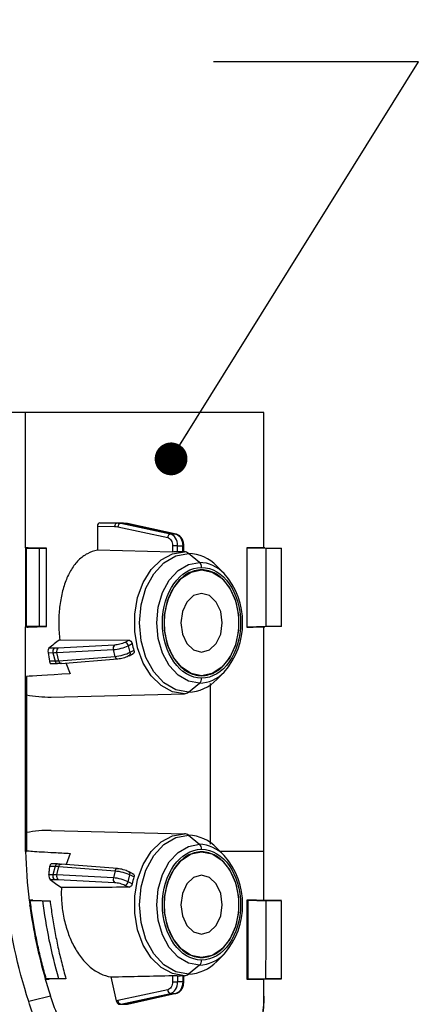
# Model space of a CAD drawing. Header units: millimetres. Extents: x 32 to 1365, y 32 to 1048.
# Tile 5 of 27: x 360 to 422, y 426 to 578. Entities that reach past the tile are written whole.
import ezdxf

# ---------------------------------------------------------------- set-up
doc = ezdxf.new("R2010")
doc.units = ezdxf.units.MM
doc.header["$LTSCALE"] = 5
doc.layers.add('DIMENSIONS', color=140, linetype='Continuous', lineweight=25)
doc.styles.add('SLDTEXTSTYLE0', font='TXT', dxfattribs={"width": 0.7})
doc.dimstyles.new('SLDDIMSTYLE1', dxfattribs={"dimtxt": 0.18, "dimasz": 5.08, "dimexe": 0, "dimexo": 0.0625, "dimgap": 0, "dimtad": 0, "dimtih": 1, "dimtoh": 1, "dimdec": 0, "dimrnd": 1e-09, "dimzin": 0, "dimdsep": 46, "dimtxsty": 'Standard', "dimblk1": 'DOT', "dimblk2": 'DOT', "dimsah": 1, "dimcen": 0.09, "dimadec": 0, "dimazin": 0, "dimtfac": 5.08, "dimtdec": 0, "dimtofl": 0, "dimtmove": 0, "dimatfit": 3, "dimldrblk": 'DOT', "dimfxl": 0, "dimfrac": 2, "dimtolj": 1, "dimtzin": 0, "dimarcsym": 0})

# ---------------------------------------------------------------- blocks, each defined once
blk = doc.blocks.new('_Dot')
at = {"color": 0, "linetype": 'ByBlock', "lineweight": -2}
blk.add_line((-0.5, 0), (-1, 0), dxfattribs=at)
at = {"color": 0, "linetype": 'ByBlock', "const_width": 0.5}
blk.add_lwpolyline([(-0.25, 0, 1), (0.25, 0, 1)], format="xyb", close=True, dxfattribs=at)

msp = doc.modelspace()

# ---------------------------------------------------------------- linework, layer by layer
for p, q in [((360.69, 517.41), (357.22, 517.41)), ((360.69, 496.43), (360.69, 517.41)), ((397.6, 517.41), (360.69, 517.41)), ((397.6, 496.43), (397.6, 517.41)), ((374.87, 500.29), (372.19, 500.33)), ((373.24, 500.33), (375.86, 500.29)), ((375.86, 500.29), (374.87, 500.29)), ((383.14, 498.57), (375.42, 500.23)), ((376.4, 500.23), (375.42, 500.23)), ((376.4, 500.23), (383.96, 498.57)), ((376.4, 500.23), (376.46, 500.22)), ((384.02, 498.57), (376.46, 500.22)), ((371.81, 499.79), (371.81, 496.07)), ((371.81, 499.79), (374.48, 499.75)), ((374.98, 499.69), (382.7, 498.04)), ((383.96, 498.57), (383.14, 498.57)), ((383.96, 498.57), (384.02, 498.57)), ((360.69, 496.43), (360.84, 496.43)), ((360.69, 496.43), (360.69, 484.21)), ((360.84, 496.43), (360.84, 496.39)), ((360.84, 496.39), (362.79, 496.37)), ((360.84, 484.25), (360.84, 496.39)), ((363.91, 496.39), (361.08, 496.46)), ((362.79, 496.37), (363.91, 496.39)), ((362.79, 496.37), (362.79, 484.27)), ((363.91, 484.25), (363.91, 496.39)), ((383.47, 495.8), (371.81, 496.07)), ((384.24, 496.78), (383.47, 496.78)), ((383.47, 496.78), (383.47, 495.8)), ((384.24, 495.84), (384.24, 496.78)), ((384.24, 496.78), (385.04, 496.78)), ((385.3, 495.83), (384.64, 495.85)), ((385.04, 495.84), (385.04, 496.78)), ((385.04, 496.78), (385.2, 496.78)), ((385.2, 495.84), (385.2, 496.78)), ((387.63, 494.2), (385.93, 495.59)), ((394.98, 496.46), (394.98, 484.18)), ((394.98, 496.46), (397.92, 496.39)), ((397.75, 496.43), (397.6, 496.43)), ((397.75, 496.43), (400.32, 496.39)), ((397.92, 496.39), (397.92, 484.25)), ((397.92, 496.39), (400.32, 496.37)), ((400.32, 496.37), (400.32, 496.39)), ((400.32, 484.27), (400.32, 496.37)), ((391.45, 492.48), (390.31, 493.62)), ((360.84, 484.21), (360.69, 484.21)), ((360.69, 449.45), (360.69, 484.21)), ((362.79, 484.27), (360.84, 484.25)), ((360.84, 484.25), (360.84, 484.21)), ((361.08, 484.18), (363.91, 484.25)), ((363.91, 484.25), (362.79, 484.27)), ((397.92, 484.25), (394.98, 484.18)), ((397.6, 449.45), (397.6, 484.21)), ((397.6, 484.21), (397.75, 484.21)), ((400.32, 484.25), (397.75, 484.21)), ((400.32, 484.27), (397.92, 484.25)), ((400.32, 484.25), (400.32, 484.27)), ((365.99, 482.21), (376.71, 482.15)), ((376.71, 482.15), (376.06, 481.81)), ((376.57, 481.3), (377.2, 481.62)), ((364.16, 480.23), (364.93, 480.22)), ((365.16, 480.92), (364.31, 480.93)), ((364.93, 480.22), (365.27, 478.9)), ((365.52, 480.24), (374.29, 480.7)), ((365.86, 478.93), (365.52, 480.24)), ((374.46, 481.39), (365.69, 480.93)), ((374.57, 479.6), (374.29, 480.7)), ((376.57, 481.3), (376.85, 480.23)), ((377.47, 480.55), (376.85, 480.23)), ((365.27, 478.9), (364.38, 478.89)), ((374.57, 479.6), (365.86, 478.93)), ((366.2, 478.57), (374.91, 479.25)), ((366.91, 478.63), (367.57, 476.94)), ((376.71, 479.74), (377.36, 480.08)), ((364.62, 478.53), (365.64, 478.54)), ((390.31, 476.07), (391.45, 477.21)), ((360.83, 476.52), (360.83, 449.45)), ((385.93, 474.1), (387.63, 475.49)), ((389.34, 450.6), (389.34, 475.46)), ((364.64, 473.35), (385.3, 473.86)), ((364.64, 452.71), (385.3, 452.2)), ((385.93, 451.96), (387.63, 450.56)), ((391.45, 448.85), (390.31, 449.98)), ((367.59, 449.16), (366.97, 447.42)), ((397.6, 449.45), (390.84, 449.45)), ((364.45, 447.17), (365.27, 447.15)), ((365.64, 447.51), (364.67, 447.53)), ((365.27, 447.15), (364.93, 445.83)), ((365.52, 445.82), (365.86, 447.12)), ((365.86, 447.12), (374.57, 446.45)), ((374.91, 446.81), (366.2, 447.48)), ((364.93, 445.83), (364.3, 445.83)), ((364.48, 445.13), (365.16, 445.13)), ((374.29, 445.36), (365.52, 445.82)), ((365.69, 445.12), (374.46, 444.66)), ((374.57, 446.45), (374.29, 445.36)), ((376.57, 444.75), (376.85, 445.83)), ((377.5, 445.91), (376.71, 446.31)), ((377.47, 445.5), (376.85, 445.83)), ((376.06, 444.24), (376.71, 443.91)), ((377.2, 444.43), (376.57, 444.75)), ((361.25, 441.88), (361.41, 441.87)), ((361.36, 441.05), (361.35, 441.08)), ((361.41, 441.87), (361.41, 441.84)), ((361.41, 441.84), (363.36, 441.82)), ((361.79, 441.9), (361.64, 441.91)), ((361.79, 441.9), (364.48, 441.83)), ((363.36, 441.82), (364.48, 441.83)), ((394.98, 441.91), (395.14, 441.9)), ((395.14, 441.9), (397.91, 441.83)), ((397.75, 441.87), (397.6, 441.88)), ((400.32, 441.84), (397.75, 441.87)), ((390.31, 432.44), (391.45, 433.57)), ((387.63, 431.86), (385.93, 430.46)), ((383.47, 430.25), (383.47, 429.28)), ((384.24, 430.22), (384.24, 429.28)), ((385.3, 430.22), (384.64, 430.2)), ((385.04, 430.21), (385.04, 429.28)), ((385.2, 429.28), (385.2, 430.22)), ((363.9, 429.71), (363.74, 429.7)), ((365.83, 429.76), (363.89, 429.74)), ((363.89, 429.74), (363.9, 429.71)), ((364.17, 429.68), (364.33, 429.68)), ((366.94, 429.75), (364.33, 429.68)), ((366.94, 429.75), (365.83, 429.76)), ((383.47, 429.28), (384.24, 429.28)), ((385.04, 429.28), (384.24, 429.28)), ((385.04, 429.28), (385.2, 429.28)), ((395.14, 429.68), (394.98, 429.68)), ((397.87, 429.75), (395.14, 429.68)), ((397.6, 429.7), (397.76, 429.71)), ((397.76, 429.71), (400.32, 429.74)), ((400.32, 429.76), (397.87, 429.75)), ((400.32, 429.74), (400.32, 429.76)), ((382.7, 428.02), (374.98, 426.36)), ((375.42, 425.83), (383.14, 427.48)), ((383.96, 427.48), (376.4, 425.83)), ((376.46, 425.83), (384.02, 427.49)), ((383.14, 427.48), (383.96, 427.48)), ((383.96, 427.48), (384.02, 427.49)), ((375.42, 425.83), (376.4, 425.83)), ((376.22, 425.79), (376.3, 425.81)), ((376.46, 425.83), (376.4, 425.83))]:
    msp.add_line(p, q)
at = {"flags": 128}
for points in [[(385.3, 473.86), (383.45, 474.18), (381.69, 475.12), (380.15, 476.62), (378.91, 478.6), (378.04, 480.95), (377.59, 483.52), (377.59, 486.17), (378.04, 488.74), (378.91, 491.09), (380.15, 493.07), (381.69, 494.58), (383.45, 495.52), (385.3, 495.83)], [(385.93, 474.1), (383.96, 474.47), (382.13, 475.54), (380.55, 477.25), (379.34, 479.47), (378.59, 482.07), (378.33, 484.85), (378.59, 487.63), (379.34, 490.22), (380.55, 492.44), (382.13, 494.15), (383.96, 495.23), (385.93, 495.59)], [(387.63, 475.49), (385.92, 475.81), (384.32, 476.75), (382.95, 478.23), (381.9, 480.17), (381.24, 482.43), (381.02, 484.85), (381.24, 487.27), (381.9, 489.52), (382.95, 491.46), (384.32, 492.95), (385.92, 493.88), (387.63, 494.2)], [(387.95, 476.66), (386.32, 477), (384.82, 477.96), (383.58, 479.49), (382.69, 481.45), (382.22, 483.68), (382.22, 486.01), (382.69, 488.25), (383.58, 490.2), (384.82, 491.73), (386.32, 492.7), (387.95, 493.03)], [(387.95, 493.03), (389.58, 492.7), (391.08, 491.73), (392.32, 490.2), (393.21, 488.25), (393.68, 486.01), (393.68, 483.68), (393.21, 481.45), (392.32, 479.49), (391.08, 477.96), (389.58, 477), (387.95, 476.66)], [(387.95, 489.39), (386.72, 489.05), (385.68, 488.06), (384.98, 486.59), (384.74, 484.85), (384.98, 483.11), (385.68, 481.63), (386.72, 480.65), (387.95, 480.3)], [(387.95, 480.3), (389.18, 480.65), (390.22, 481.63), (390.92, 483.11), (391.17, 484.85), (390.92, 486.59), (390.22, 488.06), (389.18, 489.05), (387.95, 489.39)], [(376.85, 480.23), (376.87, 480.13), (376.87, 480.03), (376.86, 479.95), (376.83, 479.87), (376.79, 479.81), (376.74, 479.76), (376.71, 479.74)], [(365.77, 478.58), (365.69, 478.55), (365.64, 478.54)], [(365.86, 478.93), (365.89, 478.84), (365.93, 478.75), (365.98, 478.68), (366.04, 478.62), (366.1, 478.59), (366.17, 478.57), (366.2, 478.57)], [(374.57, 479.6), (374.6, 479.51), (374.64, 479.42), (374.69, 479.35), (374.75, 479.3), (374.81, 479.26), (374.88, 479.25), (374.91, 479.25)], [(374.91, 479.25), (374.94, 479.25), (375, 479.28)], [(376.71, 479.74), (376.67, 479.73), (376.6, 479.72)], [(385.3, 430.22), (383.45, 430.54), (381.69, 431.48), (380.15, 432.98), (378.91, 434.97), (378.04, 437.31), (377.59, 439.89), (377.59, 442.53), (378.04, 445.11), (378.91, 447.45), (380.15, 449.43), (381.69, 450.94), (383.45, 451.88), (385.3, 452.2)], [(385.93, 430.46), (383.96, 430.83), (382.13, 431.9), (380.55, 433.61), (379.34, 435.84), (378.59, 438.43), (378.33, 441.21), (378.59, 443.99), (379.34, 446.58), (380.55, 448.81), (382.13, 450.52), (383.96, 451.59), (385.93, 451.96)], [(387.63, 431.86), (385.92, 432.18), (384.32, 433.11), (382.95, 434.6), (381.9, 436.53), (381.24, 438.79), (381.02, 441.21), (381.24, 443.63), (381.9, 445.89), (382.95, 447.82), (384.32, 449.31), (385.92, 450.24), (387.63, 450.56)], [(360.69, 449.45), (360.71, 449.45), (360.72, 449.45), (360.74, 449.45), (360.76, 449.45), (360.77, 449.45), (360.79, 449.45), (360.81, 449.45), (360.83, 449.45)], [(387.95, 433.03), (386.32, 433.36), (384.82, 434.33), (383.58, 435.85), (382.69, 437.81), (382.22, 440.05), (382.22, 442.37), (382.69, 444.61), (383.58, 446.57), (384.82, 448.09), (386.32, 449.06), (387.95, 449.39)], [(387.95, 449.39), (389.58, 449.06), (391.08, 448.09), (392.32, 446.57), (393.21, 444.61), (393.68, 442.37), (393.68, 440.05), (393.21, 437.81), (392.32, 435.85), (391.08, 434.33), (389.58, 433.36), (387.95, 433.03)], [(365.64, 447.51), (365.69, 447.51), (365.77, 447.48)], [(365.86, 447.12), (365.89, 447.22), (365.93, 447.31), (365.98, 447.38), (366.04, 447.43), (366.1, 447.47), (366.17, 447.48), (366.2, 447.48)], [(374.57, 446.45), (374.6, 446.55), (374.64, 446.63), (374.69, 446.7), (374.75, 446.76), (374.81, 446.8), (374.88, 446.81), (374.91, 446.81)], [(374.91, 446.81), (374.94, 446.81), (375, 446.78)], [(376.6, 446.34), (376.67, 446.33), (376.71, 446.31)], [(387.95, 445.76), (386.72, 445.41), (385.68, 444.42), (384.98, 442.95), (384.74, 441.21), (384.98, 439.47), (385.68, 438), (386.72, 437.01), (387.95, 436.66)], [(387.95, 436.66), (389.18, 437.01), (390.22, 438), (390.92, 439.47), (391.17, 441.21), (390.92, 442.95), (390.22, 444.42), (389.18, 445.41), (387.95, 445.76)]]:
    msp.add_lwpolyline(points, dxfattribs=at)
for centre, radius, start, end in [((374.97, 499.81), 0.49, 101.7976, 187.6737), ((375.53, 499.69), 0.549, 101.3998, 180.153), ((383.25, 498.04), 0.549, 101.3998, 180.153), ((384.64, 490.34), 5.51, 90.0011, 94.198), ((385.26, 494.81), 1.02, 49.5433, 87.6269), ((385.7, 489.23), 6.37, 43.6123, 87.9808), ((386.93, 493.46), 1.02, 357.5923, 46.8231), ((387.43, 488.66), 5.54, 43.6123, 87.9808), ((382.71, 484.85), 11.61, 318.8508, 41.1492), ((375.95, 481.19), 0.639, 10.4355, 79.6798), ((391.09, 484.63), 14.21, 192.2019, 196.6636), ((365.53, 480.41), 0.63, 125.9781, 197.5241), ((366.15, 480.45), 0.667, 133.6041, 198.6817), ((374.92, 480.91), 0.667, 133.6041, 198.6817), ((365.69, 478.97), 0.426, 188.5899, 262.9619), ((387.43, 481.03), 5.54, 272.0192, 316.3877), ((385.7, 480.47), 6.37, 272.0192, 316.3877), ((386.93, 476.24), 1.02, 313.1769, 2.4077), ((385.26, 474.88), 1.02, 272.3731, 310.4567), ((385.26, 451.18), 1.02, 49.5433, 87.6269), ((385.7, 445.59), 6.37, 43.6123, 87.9808), ((386.93, 449.82), 1.02, 357.5923, 46.8231), ((387.43, 445.02), 5.54, 43.6123, 87.9808), ((382.71, 441.21), 11.61, 318.8508, 41.1492), ((365.67, 447.11), 0.404, 94.6918, 173.7564), ((365.53, 445.64), 0.63, 162.4759, 234.0219), ((366.15, 445.61), 0.667, 161.3183, 226.3959), ((374.92, 445.14), 0.667, 161.3183, 226.3959), ((376.46, 445.98), 0.417, 338.4924, 52.8506), ((375.95, 444.87), 0.639, 280.3202, 349.5645), ((387.43, 437.4), 5.54, 272.0192, 316.3877), ((385.7, 436.83), 6.37, 272.0192, 316.3877), ((386.93, 432.6), 1.02, 313.1769, 2.4077), ((385.26, 431.24), 1.02, 272.3731, 310.4567), ((383.25, 428.02), 0.549, 179.847, 258.6002), ((375.53, 426.36), 0.549, 179.847, 258.6002)]:
    msp.add_arc(centre, radius, start, end)
for centre, major_axis, ratio, start_param, end_param in [((402.41, 485.75), (41.91, 11.19), 0.248675, 2.554247, 2.641325), ((402.41, 440.82), (-31.28, 115.15), 0.243377, 1.156224, 1.168575), ((402.41, 477.92), (42, 1.47), 0.010211, 2.549087, 3.000639), ((364.42, 484.85), (14.96, 0), 0.768888, 4.469657, 4.727036), ((364.42, 441.21), (14.96, 0), 0.768888, 1.556149, 1.813528)]:
    msp.add_ellipse(centre, major_axis=major_axis, ratio=ratio, start_param=start_param, end_param=end_param)
for points, knots in [([(372.19, 500.33), (372.09, 500.33), (371.99, 500.27), (371.85, 500.07), (371.81, 499.93), (371.81, 499.79)], [0, 0, 0, 0, 0.5, 0.5, 1, 1, 1, 1]), ([(384.24, 496.78), (384.24, 497.21), (384.12, 497.64), (383.72, 498.29), (383.44, 498.51), (383.14, 498.57)], [0, 0, 0, 0, 0.5, 0.5, 1, 1, 1, 1]), ([(383.96, 498.57), (384.26, 498.51), (384.54, 498.29), (384.93, 497.64), (385.04, 497.21), (385.04, 496.78)], [0, 0, 0, 0, 0.5, 0.5, 1, 1, 1, 1]), ([(385.2, 496.78), (385.2, 496.89), (385.19, 497.12), (385.08, 497.55), (384.86, 498.01), (384.49, 498.4), (384.19, 498.51), (384.05, 498.56)], [0, 0, 0, 0, 0.1418869, 0.279324, 0.5393768, 0.7801669, 1, 1, 1, 1]), ([(382.7, 498.04), (382.91, 497.99), (383.11, 497.83), (383.39, 497.38), (383.47, 497.08), (383.47, 496.78)], [0, 0, 0, 0, 0.5, 0.5, 1, 1, 1, 1]), ([(361.08, 496.46), (361.04, 496.46), (360.96, 496.45), (360.86, 496.44), (360.77, 496.44), (360.72, 496.43), (360.69, 496.43)], [0, 0, 0, 0, 0.25003, 0.499999, 0.749968, 1, 1, 1, 1]), ([(371.81, 496.07), (371.26, 495.98), (370.75, 495.8), (369.78, 495.29), (369.32, 494.95), (368.49, 494.14), (368.12, 493.66), (367.61, 492.85), (367.46, 492.56), (367.16, 491.96), (367.03, 491.65), (366.78, 491), (366.67, 490.67), (366.46, 489.97), (366.37, 489.61), (366.13, 488.51), (366.01, 487.75), (365.89, 486.57), (365.86, 486.17), (365.83, 485.37), (365.83, 484.97), (365.84, 483.78), (365.89, 482.99), (365.99, 482.21)], [0, 0, 0, 0, 0.125, 0.125, 0.25, 0.25, 0.375, 0.375, 0.4375, 0.4375, 0.5, 0.5, 0.5625, 0.5625, 0.625, 0.625, 0.75, 0.75, 0.8125, 0.8125, 0.875, 0.875, 1, 1, 1, 1]), ([(384.24, 495.84), (384.14, 495.83), (384, 495.82), (383.71, 495.81), (383.57, 495.8), (383.47, 495.8)], [0, 0, 0, 0, 0.5, 0.5, 1, 1, 1, 1]), ([(397.6, 496.43), (397.38, 496.43), (396.94, 496.44), (396.29, 496.44), (395.63, 496.45), (395.2, 496.46), (394.98, 496.46)], [0, 0, 0, 0, 0.250032, 0.500001, 0.74997, 1, 1, 1, 1]), ([(387.95, 476.28), (384.61, 476.28), (381.89, 480.12), (381.89, 489.57), (384.61, 493.41), (387.95, 493.41)], [0, 0, 0, 0, 0.5, 0.5, 1, 1, 1, 1]), ([(387.95, 493.03), (387.19, 493.03), (386.44, 492.82), (385.04, 492), (384.4, 491.39), (383.32, 489.87), (382.9, 488.97), (382.32, 486.99), (382.17, 485.92), (382.17, 483.78), (382.32, 482.7), (382.9, 480.73), (383.32, 479.82), (384.4, 478.3), (385.04, 477.7), (386.44, 476.88), (387.19, 476.66), (387.95, 476.66)], [0, 0, 0, 0, 0.125, 0.125, 0.25, 0.25, 0.375, 0.375, 0.5, 0.5, 0.625, 0.625, 0.75, 0.75, 0.875, 0.875, 1, 1, 1, 1]), ([(387.95, 493.41), (391.29, 493.41), (394.01, 489.57), (394.01, 480.12), (391.29, 476.28), (387.95, 476.28)], [0, 0, 0, 0, 0.5, 0.5, 1, 1, 1, 1]), ([(387.95, 476.66), (388.71, 476.66), (389.47, 476.88), (390.86, 477.7), (391.51, 478.3), (392.58, 479.82), (393.01, 480.73), (393.59, 482.7), (393.74, 483.78), (393.74, 485.92), (393.59, 486.99), (393.01, 488.97), (392.58, 489.87), (391.51, 491.39), (390.86, 492), (389.47, 492.82), (388.71, 493.03), (387.95, 493.03)], [0, 0, 0, 0, 0.125, 0.125, 0.25, 0.25, 0.375, 0.375, 0.5, 0.5, 0.625, 0.625, 0.75, 0.75, 0.875, 0.875, 1, 1, 1, 1]), ([(360.69, 484.21), (360.72, 484.21), (360.77, 484.2), (360.86, 484.2), (360.96, 484.19), (361.04, 484.19), (361.08, 484.18)], [0, 0, 0, 0, 0.2500319, 0.5000011, 0.7499699, 1, 1, 1, 1]), ([(394.98, 484.18), (395.2, 484.19), (395.63, 484.19), (396.29, 484.2), (396.94, 484.2), (397.38, 484.21), (397.6, 484.21)], [0, 0, 0, 0, 0.25003, 0.499999, 0.749968, 1, 1, 1, 1]), ([(376.06, 481.81), (375.86, 481.71), (375.58, 481.61), (375, 481.46), (374.7, 481.41), (374.46, 481.39)], [0, 0, 0, 0, 0.5, 0.5, 1, 1, 1, 1]), ([(376.71, 482.15), (376.81, 482.15), (376.92, 482.09), (377.1, 481.89), (377.17, 481.76), (377.2, 481.62)], [0, 0, 0, 0, 0.5, 0.5, 1, 1, 1, 1]), ([(364.31, 480.93), (364.25, 480.88), (364.2, 480.78), (364.15, 480.52), (364.14, 480.37), (364.16, 480.23)], [0, 0, 0, 0, 0.5, 0.5, 1, 1, 1, 1]), ([(374.29, 480.7), (374.63, 480.72), (375.06, 480.79), (375.89, 481.01), (376.29, 481.15), (376.57, 481.3)], [0, 0, 0, 0, 0.5, 0.5, 1, 1, 1, 1]), ([(376.85, 480.23), (376.56, 480.08), (376.17, 479.94), (375.34, 479.71), (374.91, 479.63), (374.57, 479.6)], [0, 0, 0, 0, 0.5, 0.5, 1, 1, 1, 1]), ([(377.47, 480.55), (377.49, 480.49), (377.51, 480.38), (377.49, 480.23), (377.44, 480.13), (377.38, 480.1), (377.36, 480.08)], [0, 0, 0, 0, 0.27226, 0.544515, 0.816806, 1, 1, 1, 1]), ([(364.38, 478.89), (364.39, 478.83), (364.42, 478.72), (364.48, 478.6), (364.55, 478.53), (364.6, 478.53), (364.62, 478.53)], [0, 0, 0, 0, 0.265078, 0.529716, 0.805608, 1, 1, 1, 1]), ([(375, 479.28), (375.24, 479.29), (375.54, 479.35), (376.12, 479.51), (376.4, 479.61), (376.6, 479.72)], [0, 0, 0, 0, 0.5, 0.5, 1, 1, 1, 1]), ([(387.95, 432.64), (384.61, 432.64), (381.89, 436.48), (381.89, 445.94), (384.61, 449.78), (387.95, 449.78)], [0, 0, 0, 0, 0.5, 0.5, 1, 1, 1, 1]), ([(387.95, 449.78), (391.29, 449.78), (394.01, 445.94), (394.01, 436.48), (391.29, 432.64), (387.95, 432.64)], [0, 0, 0, 0, 0.5, 0.5, 1, 1, 1, 1]), ([(360.83, 449.57), (361.28, 449.52), (362.07, 449.46), (363.76, 449.36), (364.41, 449.32), (365.89, 449.24), (366.7, 449.2), (367.59, 449.16)], [0, 0, 0, 0, 0.5, 0.5, 0.75, 0.75, 1, 1, 1, 1]), ([(387.95, 449.39), (387.19, 449.39), (386.44, 449.18), (385.04, 448.36), (384.4, 447.75), (383.32, 446.24), (382.9, 445.33), (382.32, 443.35), (382.17, 442.28), (382.17, 440.14), (382.32, 439.07), (382.9, 437.09), (383.32, 436.18), (384.4, 434.67), (385.04, 434.06), (386.44, 433.24), (387.19, 433.03), (387.95, 433.03)], [0, 0, 0, 0, 0.125, 0.125, 0.25, 0.25, 0.375, 0.375, 0.5, 0.5, 0.625, 0.625, 0.75, 0.75, 0.875, 0.875, 1, 1, 1, 1]), ([(387.95, 433.03), (388.71, 433.03), (389.47, 433.24), (390.86, 434.06), (391.51, 434.67), (392.58, 436.18), (393.01, 437.09), (393.59, 439.07), (393.74, 440.14), (393.74, 442.28), (393.59, 443.35), (393.01, 445.33), (392.58, 446.24), (391.51, 447.75), (390.86, 448.36), (389.47, 449.18), (388.71, 449.39), (387.95, 449.39)], [0, 0, 0, 0, 0.125, 0.125, 0.25, 0.25, 0.375, 0.375, 0.5, 0.5, 0.625, 0.625, 0.75, 0.75, 0.875, 0.875, 1, 1, 1, 1]), ([(364.3, 445.83), (364.32, 446.05), (364.37, 446.5), (364.42, 446.94), (364.45, 447.17)], [0, 0, 0, 0, 0.499756, 1, 1, 1, 1]), ([(364.67, 447.53), (364.67, 447.53), (364.64, 447.54), (364.58, 447.5), (364.51, 447.41), (364.46, 447.28), (364.45, 447.19), (364.45, 447.17)], [0, 0, 0, 0, 0.014269, 0.301174, 0.593732, 0.882402, 1, 1, 1, 1]), ([(376.6, 446.34), (376.4, 446.44), (376.12, 446.55), (375.54, 446.71), (375.24, 446.76), (375, 446.78)], [0, 0, 0, 0, 0.5, 0.5, 1, 1, 1, 1]), ([(364.3, 445.83), (364.28, 445.69), (364.29, 445.54), (364.36, 445.28), (364.42, 445.18), (364.48, 445.13)], [0, 0, 0, 0, 0.5, 0.5, 1, 1, 1, 1]), ([(376.57, 444.75), (376.29, 444.9), (375.89, 445.05), (375.06, 445.27), (374.63, 445.34), (374.29, 445.36)], [0, 0, 0, 0, 0.5, 0.5, 1, 1, 1, 1]), ([(374.57, 446.45), (374.91, 446.43), (375.34, 446.35), (376.17, 446.12), (376.56, 445.97), (376.85, 445.83)], [0, 0, 0, 0, 0.5, 0.5, 1, 1, 1, 1]), ([(377.25, 446.01), (377.27, 446), (377.32, 446), (377.4, 445.96), (377.48, 445.87), (377.51, 445.73), (377.5, 445.6), (377.48, 445.54), (377.47, 445.5)], [0, 0, 0, 0, 0.126014, 0.250899, 0.499975, 0.749079, 0.875387, 1, 1, 1, 1]), ([(366.24, 443.85), (366.2, 443.07), (366.21, 442.29), (366.31, 441.11), (366.35, 440.72), (366.47, 439.93), (366.54, 439.53), (366.79, 438.36), (367, 437.61), (367.39, 436.5), (367.53, 436.14), (367.84, 435.44), (368.17, 434.77), (368.54, 434.14), (368.93, 433.54), (369.13, 433.25), (369.77, 432.43), (370.23, 431.96), (370.96, 431.34), (371.22, 431.16), (371.73, 430.82), (372, 430.67), (372.8, 430.3), (373.34, 430.12), (373.91, 430.03)], [0, 0, 0, 0, 0.125, 0.125, 0.1875, 0.1875, 0.25, 0.25, 0.375, 0.375, 0.4375, 0.4375, 0.5, 0.5625, 0.5625, 0.625, 0.625, 0.75, 0.75, 0.8125, 0.8125, 0.875, 0.875, 1, 1, 1, 1]), ([(374.46, 444.66), (374.7, 444.65), (375, 444.6), (375.58, 444.45), (375.86, 444.35), (376.06, 444.24)], [0, 0, 0, 0, 0.5, 0.5, 1, 1, 1, 1]), ([(377.2, 444.43), (377.19, 444.41), (377.18, 444.37), (377.16, 444.3), (377.11, 444.19), (377.02, 444.05), (376.89, 443.96), (376.78, 443.92), (376.73, 443.91), (376.71, 443.91)], [0, 0, 0, 0, 0.0834848, 0.1668094, 0.2514135, 0.5001793, 0.7491835, 0.8738848, 1, 1, 1, 1]), ([(361.64, 441.91), (361.6, 441.9), (361.52, 441.9), (361.42, 441.89), (361.33, 441.88), (361.28, 441.88), (361.25, 441.88)], [0, 0, 0, 0, 0.250032, 0.499999, 0.749968, 1, 1, 1, 1]), ([(363.89, 429.74), (363.78, 430.13), (363.55, 430.93), (363.24, 432.12), (362.94, 433.32), (362.67, 434.52), (362.41, 435.73), (362.17, 436.94), (361.95, 438.16), (361.75, 439.38), (361.57, 440.61), (361.46, 441.43), (361.41, 441.84)], [0, 0, 0, 0, 0.099844, 0.199657, 0.299462, 0.399285, 0.499151, 0.599085, 0.699112, 0.799257, 0.899545, 1, 1, 1, 1]), ([(364.48, 441.83), (364.53, 441.44), (364.63, 440.64), (364.81, 439.45), (365, 438.25), (365.21, 437.05), (365.45, 435.85), (365.7, 434.63), (365.98, 433.42), (366.28, 432.2), (366.6, 430.97), (366.83, 430.16), (366.94, 429.75)], [0, 0, 0, 0, 0.096934, 0.194487, 0.29268, 0.391535, 0.491077, 0.591331, 0.692322, 0.794078, 0.896627, 1, 1, 1, 1]), ([(397.6, 441.88), (397.38, 441.88), (396.94, 441.88), (396.28, 441.89), (395.63, 441.9), (395.2, 441.9), (394.98, 441.91)], [0, 0, 0, 0, 0.2500324, 0.5000006, 0.7499685, 1, 1, 1, 1]), ([(397.91, 441.83), (397.91, 441.43), (397.91, 440.62), (397.91, 439.41), (397.91, 438.2), (397.9, 436.99), (397.9, 435.78), (397.89, 434.57), (397.89, 433.36), (397.88, 432.15), (397.88, 430.95), (397.87, 430.15), (397.87, 429.75)], [0, 0, 0, 0, 0.098779, 0.197869, 0.297257, 0.396927, 0.496864, 0.597052, 0.697476, 0.79812, 0.898966, 1, 1, 1, 1]), ([(383.47, 430.25), (383.5, 430.25), (383.55, 430.25), (383.68, 430.25), (383.85, 430.24), (384.03, 430.23), (384.16, 430.23), (384.21, 430.22), (384.24, 430.22)], [0, 0, 0, 0, 0.1260025, 0.2508754, 0.4999277, 0.7489975, 0.8753244, 1, 1, 1, 1]), ([(363.74, 429.7), (363.77, 429.7), (363.83, 429.7), (363.93, 429.69), (364.04, 429.68), (364.13, 429.68), (364.17, 429.68)], [0, 0, 0, 0, 0.250036, 0.500001, 0.749964, 1, 1, 1, 1]), ([(363.74, 429.7), (363.87, 429.26), (364.13, 428.38), (364.42, 427.5), (364.56, 427.07)], [0, 0, 0, 0, 0.500022, 1, 1, 1, 1]), ([(383.47, 429.28), (383.47, 428.98), (383.39, 428.68), (383.11, 428.22), (382.91, 428.07), (382.7, 428.02)], [0, 0, 0, 0, 0.5, 0.5, 1, 1, 1, 1]), ([(383.14, 427.48), (383.44, 427.55), (383.72, 427.77), (384.12, 428.42), (384.24, 428.85), (384.24, 429.28)], [0, 0, 0, 0, 0.5, 0.5, 1, 1, 1, 1]), ([(385.04, 429.28), (385.04, 428.85), (384.93, 428.42), (384.54, 427.77), (384.26, 427.55), (383.96, 427.48)], [0, 0, 0, 0, 0.5, 0.5, 1, 1, 1, 1]), ([(384.05, 427.5), (384.19, 427.55), (384.49, 427.66), (384.86, 428.04), (385.08, 428.5), (385.19, 428.93), (385.2, 429.16), (385.2, 429.28)], [0, 0, 0, 0, 0.219833, 0.460623, 0.720676, 0.858113, 1, 1, 1, 1]), ([(394.98, 429.68), (395.19, 429.68), (395.63, 429.68), (396.28, 429.69), (396.94, 429.7), (397.38, 429.7), (397.6, 429.7)], [0, 0, 0, 0, 0.250036, 0.499999, 0.749964, 1, 1, 1, 1]), ([(397.6, 427.07), (397.6, 427.5), (397.6, 428.38), (397.6, 429.26), (397.6, 429.7)], [0, 0, 0, 0, 0.499978, 1, 1, 1, 1]), ([(380.2, 410.59), (378.45, 410.59), (376.83, 410.88), (374.9, 411.75), (374.51, 411.95), (373.77, 412.39), (373.41, 412.64), (372.34, 413.45), (371.66, 414.08), (370.66, 415.19), (370.34, 415.58), (369.71, 416.41), (369.4, 416.84), (368.5, 418.19), (367.93, 419.17), (366.84, 421.29), (366.33, 422.39), (365.39, 424.67), (364.96, 425.85), (364.56, 427.07)], [0, 0, 0, 0, 0.25, 0.25, 0.3125, 0.3125, 0.375, 0.375, 0.5, 0.5, 0.5625, 0.5625, 0.625, 0.625, 0.75, 0.75, 0.875, 0.875, 1, 1, 1, 1]), ([(397.6, 427.07), (397.6, 425.85), (397.47, 424.68), (397.12, 422.96), (396.98, 422.4), (396.62, 421.29), (396.42, 420.75), (395.74, 419.17), (395.18, 418.2), (394.22, 416.84), (393.87, 416.4), (393.14, 415.57), (392.76, 415.18), (391.57, 414.09), (390.73, 413.45), (389.38, 412.64), (388.92, 412.39), (388, 411.95), (387.53, 411.75), (386.12, 411.24), (385.17, 410.99), (383.26, 410.66), (382.31, 410.59), (381.39, 410.59)], [0, 0, 0, 0, 0.125, 0.125, 0.1875, 0.1875, 0.25, 0.25, 0.375, 0.375, 0.4375, 0.4375, 0.5, 0.5, 0.625, 0.625, 0.6875, 0.6875, 0.75, 0.75, 0.875, 0.875, 1, 1, 1, 1]), ([(375.87, 409.65), (374.29, 409.65), (372.81, 409.97), (371.02, 410.87), (370.67, 411.08), (369.97, 411.53), (369.64, 411.78), (368.64, 412.61), (367.99, 413.26), (367.05, 414.38), (366.74, 414.78), (366.14, 415.61), (365.85, 416.04), (364.99, 417.4), (364.44, 418.38), (363.39, 420.5), (362.9, 421.6), (361.98, 423.87), (361.56, 425.04), (361.17, 426.24)], [0, 0, 0, 0, 0.25, 0.25, 0.3125, 0.3125, 0.375, 0.375, 0.5, 0.5, 0.5625, 0.5625, 0.625, 0.625, 0.75, 0.75, 0.875, 0.875, 1, 1, 1, 1]), ([(374.73, 426.32), (374.76, 426.19), (374.83, 426.05), (375.02, 425.85), (375.13, 425.79), (375.23, 425.79)], [0, 0, 0, 0, 0.5, 0.5, 1, 1, 1, 1]), ([(381.08, 409.65), (383.05, 409.65), (385.04, 409.97), (387.48, 410.87), (387.96, 411.08), (388.91, 411.53), (389.37, 411.79), (390.73, 412.61), (391.58, 413.26), (392.79, 414.38), (393.17, 414.78), (393.9, 415.61), (394.24, 416.04), (395.2, 417.4), (395.75, 418.38), (396.67, 420.5), (397.01, 421.6), (397.48, 423.87), (397.6, 425.04), (397.6, 426.24)], [0, 0, 0, 0, 0.25, 0.25, 0.3125, 0.3125, 0.375, 0.375, 0.5, 0.5, 0.5625, 0.5625, 0.625, 0.625, 0.75, 0.75, 0.875, 0.875, 1, 1, 1, 1])]:
    msp.add_open_spline(points, degree=3, knots=knots)
for points in [[(372.19, 500.33), (372.53, 500.33), (372.88, 500.33), (373.24, 500.33)], [(375.42, 500.23), (375.24, 500.27), (375.05, 500.29), (374.87, 500.29)], [(375.86, 500.29), (376.04, 500.29), (376.22, 500.27), (376.4, 500.23)], [(374.48, 499.75), (374.65, 499.75), (374.82, 499.73), (374.98, 499.69)], [(364.93, 480.22), (365.12, 480.22), (365.31, 480.23), (365.52, 480.24)], [(365.69, 480.93), (365.51, 480.92), (365.33, 480.92), (365.16, 480.92)], [(365.86, 478.93), (365.65, 478.92), (365.46, 478.91), (365.27, 478.9)], [(365.77, 478.58), (365.93, 478.58), (366.11, 478.59), (366.29, 478.6)], [(360.69, 449.45), (360.75, 446.92), (360.94, 444.39), (361.25, 441.88)], [(397.6, 441.88), (397.6, 444.39), (397.6, 446.92), (397.6, 449.45)], [(365.86, 447.12), (365.65, 447.14), (365.46, 447.15), (365.27, 447.15)], [(366.29, 447.45), (366.11, 447.47), (365.93, 447.48), (365.77, 447.48)], [(364.48, 445.13), (365.02, 444.71), (365.6, 444.28), (366.24, 443.85)], [(365.52, 445.82), (365.31, 445.83), (365.12, 445.83), (364.93, 445.83)], [(365.16, 445.13), (365.33, 445.14), (365.51, 445.13), (365.69, 445.12)], [(377.47, 445.5), (377.37, 445.15), (377.28, 444.8), (377.2, 444.43)], [(376.71, 443.91), (373.22, 443.89), (369.73, 443.87), (366.24, 443.85)], [(361.17, 426.24), (359.43, 431.61), (358.26, 437.1), (357.66, 442.7)], [(361.25, 441.88), (361.28, 441.61), (361.32, 441.34), (361.35, 441.08)], [(361.36, 441.05), (361.87, 437.22), (362.67, 433.42), (363.74, 429.7)], [(365.83, 429.76), (364.7, 433.69), (363.87, 437.73), (363.36, 441.82)], [(394.98, 441.91), (394.98, 437.77), (394.98, 433.68), (394.98, 429.68)], [(395.14, 441.9), (395.14, 437.77), (395.14, 433.69), (395.14, 429.68)], [(400.32, 441.82), (399.52, 441.82), (398.72, 441.83), (397.91, 441.83)], [(400.32, 429.76), (400.32, 433.69), (400.32, 437.73), (400.32, 441.82)], [(373.91, 430.03), (377.1, 430.11), (380.28, 430.18), (383.47, 430.25)], [(373.91, 430.03), (374.16, 428.79), (374.43, 427.55), (374.73, 426.32)], [(384.24, 430.22), (384.37, 430.21), (384.51, 430.2), (384.64, 430.2)], [(364.56, 427.07), (363.43, 426.8), (362.3, 426.52), (361.17, 426.24)], [(397.6, 426.24), (397.6, 426.52), (397.6, 426.8), (397.6, 427.07)], [(374.98, 426.36), (374.9, 426.35), (374.81, 426.33), (374.73, 426.32)], [(375.42, 425.83), (375.36, 425.81), (375.3, 425.8), (375.23, 425.79)], [(375.23, 425.79), (375.4, 425.79), (375.56, 425.79), (375.73, 425.79)], [(375.73, 425.79), (375.89, 425.79), (376.06, 425.79), (376.22, 425.79)], [(376.22, 425.79), (376.28, 425.8), (376.34, 425.81), (376.4, 425.83)]]:
    msp.add_open_spline(points, degree=3)

# ---------------------------------------------------------------- texts
at = {"layer": 'DIMENSIONS', "insert": (190.19, 576.97), "char_height": 10.5833, "attachment_point": 1, "style": 'SLDTEXTSTYLE0'}
msp.add_mtext('MOUNTING BRACKETS (4X)', dxfattribs=at)

# ---------------------------------------------------------------- leaders
at = {"layer": 'DIMENSIONS'}
msp.add_leader([(383.23, 510.22), (421.54, 571.66), (389.79, 571.66)], dimstyle='SLDDIMSTYLE1', dxfattribs=at)

doc.saveas('drawing.dxf')
